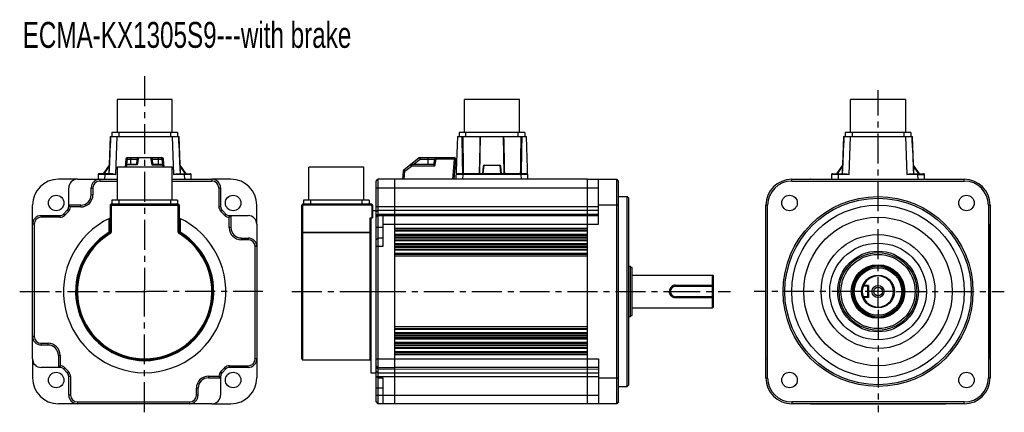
# Model space of a CAD drawing. Header units: millimetres. Extents: x 93 to 664, y 241 to 468.
import ezdxf

# ---------------------------------------------------------------- set-up
doc = ezdxf.new("R2010")
doc.units = ezdxf.units.MM
doc.header["$LTSCALE"] = 46.255
doc.linetypes.add('CENTER', pattern=[0.6, 0.375, -0.075, 0.075, -0.075])
doc.layers.get('0').update_dxf_attribs({"linetype": 'CONTINUOUS'})
doc.layers.add('DEFAULT_1', color=7, linetype='CENTER')
doc.styles.get("Standard").update_dxf_attribs({"font": 'txt', "width": 0.7})

msp = doc.modelspace()

# ---------------------------------------------------------------- linework, layer by layer
at = {"color": 7, "linetype": 'Continuous'}
for p, q in [((149.9, 422.21), (149.9, 403.16)), ((181.65, 422.21), (149.9, 422.21)), ((181.65, 403.16), (181.65, 422.21)), ((351.13, 403.16), (351.13, 422.21)), ((382.88, 422.21), (351.13, 422.21)), ((382.88, 403.16), (382.88, 422.21)), ((574.81, 403.16), (574.81, 422.21)), ((606.56, 422.21), (574.81, 422.21)), ((606.56, 422.21), (606.56, 403.16)), ((145.78, 400.77), (145.03, 379.27)), ((145.78, 400.77), (185.55, 400.77)), ((145.92, 398.88), (145.98, 400.77)), ((146.73, 403.16), (146.73, 400.77)), ((184.83, 403.16), (146.73, 403.16)), ((149.01, 378.78), (149.78, 400.77)), ((150.73, 403.16), (150.73, 400.77)), ((180.83, 403.16), (180.83, 400.77)), ((181.78, 400.77), (182.55, 378.78)), ((184.83, 403.16), (184.83, 400.77)), ((185.58, 400.77), (185.78, 400.77)), ((185.58, 400.77), (185.64, 398.88)), ((186.53, 379.27), (185.78, 400.77)), ((347, 400.77), (346.14, 376.07)), ((347, 400.77), (387, 400.77)), ((347.95, 403.16), (347.95, 400.77)), ((386.05, 403.16), (347.95, 403.16)), ((351.95, 400.77), (351.95, 403.16)), ((360.05, 379.27), (360.44, 400.77)), ((373.57, 400.77), (373.96, 379.27)), ((382.05, 403.16), (382.05, 400.77)), ((386.05, 403.16), (386.05, 400.77)), ((387.87, 376.07), (387, 400.77)), ((570.69, 400.77), (569.94, 379.27)), ((570.69, 400.77), (610.45, 400.77)), ((570.83, 398.88), (570.89, 400.77)), ((571.64, 403.16), (571.64, 400.77)), ((609.74, 403.16), (571.64, 403.16)), ((573.92, 378.78), (574.69, 400.77)), ((575.64, 403.16), (575.64, 400.77)), ((605.74, 400.77), (605.74, 403.16)), ((606.69, 400.77), (607.46, 378.78)), ((609.74, 403.16), (609.74, 400.77)), ((610.48, 400.77), (610.69, 400.77)), ((610.48, 400.77), (610.54, 398.88)), ((611.44, 379.27), (610.69, 400.77)), ((155.82, 387.79), (155.82, 388.62)), ((155.82, 388.62), (175.74, 388.62)), ((157.78, 384.62), (157.78, 388.62)), ((161.62, 384.4), (162.32, 388.4)), ((162.32, 388.62), (162.32, 388.4)), ((169.24, 388.4), (162.32, 388.4)), ((169.24, 388.4), (169.24, 388.62)), ((169.24, 388.4), (169.94, 384.4)), ((173.78, 384.62), (173.78, 388.62)), ((175.74, 387.79), (175.74, 388.62)), ((324.8, 388.4), (315.88, 381.4)), ((325.42, 388.62), (325.42, 387.79)), ((325.42, 388.62), (345.11, 388.62)), ((330.07, 384.62), (330.07, 388.62)), ((334.62, 388.62), (334.62, 387.7)), ((345.11, 387.7), (345.11, 388.62)), ((145.2, 384.27), (141.78, 379.27)), ((142.36, 379.27), (145.17, 383.38)), ((149.9, 383.01), (149.9, 363.96)), ((181.65, 383.01), (149.9, 383.01)), ((154.82, 387.7), (154.41, 383.01)), ((155.35, 383.01), (155.47, 384.4)), ((155.47, 384.62), (155.47, 384.4)), ((161.07, 384.62), (155.47, 384.62)), ((161.62, 384.4), (155.47, 384.4)), ((155.54, 384.62), (155.82, 387.79)), ((155.82, 387.79), (161.34, 387.79)), ((161.34, 387.79), (160.79, 384.67)), ((169.94, 384.4), (176.09, 384.4)), ((170.77, 384.67), (170.22, 387.79)), ((170.22, 387.79), (175.74, 387.79)), ((176.09, 384.62), (170.49, 384.62)), ((175.74, 387.79), (176.02, 384.62)), ((176.09, 384.4), (176.09, 384.62)), ((176.09, 384.4), (176.21, 383.01)), ((177.15, 383.01), (176.74, 387.7)), ((181.65, 363.96), (181.65, 383.01)), ((189.78, 379.27), (186.36, 384.27)), ((186.39, 383.38), (189.2, 379.27)), ((260.95, 363.96), (260.95, 383.01)), ((292.7, 383.01), (260.95, 383.01)), ((292.7, 363.96), (292.7, 383.01)), ((316.5, 380.7), (320.32, 383.7)), ((320.32, 384.62), (320.32, 383.7)), ((333.08, 384.62), (320.32, 384.62)), ((333.91, 383.7), (320.32, 383.7)), ((321.38, 384.62), (325.42, 387.79)), ((325.42, 387.79), (333.63, 387.79)), ((333.63, 387.79), (333.07, 384.62)), ((333.91, 383.7), (334.62, 387.7)), ((345.11, 387.7), (334.62, 387.7)), ((345.11, 387.7), (344.09, 376.07)), ((345.1, 376.08), (346.1, 387.53)), ((361.86, 383.38), (361.51, 379.31)), ((361.98, 379.27), (362.42, 384.27)), ((362.42, 384.27), (371.59, 384.27)), ((371.59, 384.27), (372.03, 379.27)), ((372.5, 379.31), (372.14, 383.38)), ((570.11, 384.27), (566.69, 379.27)), ((567.26, 379.27), (570.08, 383.38)), ((614.69, 379.27), (611.26, 384.27)), ((611.29, 383.38), (614.11, 379.27)), ((138.89, 378.78), (138.79, 376.07)), ((147.12, 379.27), (139.39, 379.27)), ((142.79, 376.07), (142.88, 378.78)), ((142.88, 379.27), (142.88, 378.78)), ((149.01, 378.78), (142.88, 378.78)), ((188.68, 378.78), (182.55, 378.78)), ((184.44, 379.27), (192.17, 379.27)), ((188.68, 378.78), (188.68, 379.27)), ((188.68, 378.78), (188.77, 376.07)), ((192.77, 376.07), (192.67, 378.78)), ((315.5, 380.7), (315.1, 376.07)), ((316.1, 376.07), (316.5, 380.7)), ((387.27, 379.27), (346.74, 379.27)), ((350.14, 376.07), (350.23, 378.78)), ((350.23, 379.27), (350.23, 378.78)), ((383.77, 378.78), (350.23, 378.78)), ((383.77, 378.78), (383.77, 379.27)), ((383.77, 378.78), (383.87, 376.07)), ((563.79, 378.78), (563.7, 376.07)), ((564.29, 379.27), (572.03, 379.27)), ((567.7, 376.07), (567.79, 378.78)), ((567.79, 379.27), (567.79, 378.78)), ((573.92, 378.78), (567.79, 378.78)), ((613.58, 378.78), (607.46, 378.78)), ((609.35, 379.27), (617.08, 379.27)), ((613.58, 378.78), (613.58, 379.27)), ((613.58, 378.78), (613.68, 376.07)), ((617.68, 376.07), (617.58, 378.78)), ((126.69, 376.06), (115.78, 376.06)), ((121.79, 371.07), (121.78, 371.07)), ((121.8, 360.23), (121.79, 371.07)), ((126.78, 376.05), (126.78, 376.07)), ((126.78, 376.05), (149.9, 376.05)), ((134.79, 367.07), (134.79, 371.07)), ((134.79, 371.07), (135.8, 371.07)), ((135.8, 371.07), (135.8, 367.07)), ((139.78, 376.05), (139.78, 375.05)), ((139.78, 375.05), (149.9, 375.05)), ((181.65, 376.05), (204.78, 376.05)), ((181.65, 375.05), (204.78, 375.05)), ((204.78, 376.07), (204.78, 375.05)), ((215.78, 376.06), (204.87, 376.06)), ((208.76, 371.07), (209.78, 371.07)), ((208.76, 371.07), (208.76, 360.23)), ((209.76, 371.07), (209.76, 360.23)), ((299.82, 375.05), (300.82, 376.05)), ((299.82, 247.09), (299.82, 375.05)), ((299.82, 371.07), (428.82, 371.07)), ((310.82, 376.07), (300.82, 376.05)), ((300.82, 376.05), (300.82, 246.08)), ((310.82, 246.07), (310.82, 376.07)), ((422.32, 376.07), (310.82, 376.07)), ((422.32, 246.07), (422.32, 376.07)), ((422.32, 376.07), (439.32, 376.04)), ((428.82, 350.07), (428.82, 376.06)), ((439.32, 246.1), (439.32, 376.04)), ((440.32, 375.04), (439.32, 376.04)), ((440.32, 247.1), (440.32, 375.04)), ((540.69, 375.04), (540.69, 376.06)), ((540.69, 376.04), (640.69, 376.04)), ((540.69, 375.04), (640.69, 375.04)), ((551.69, 376.06), (551.69, 376.07)), ((551.69, 376.07), (629.69, 376.07)), ((629.69, 376.07), (629.69, 376.06)), ((640.69, 375.04), (640.69, 376.06)), ((134.8, 367.07), (135.8, 367.07)), ((440.32, 366.07), (445.32, 366.07)), ((445.32, 256.07), (445.32, 366.07)), ((445.32, 366.07), (446.32, 365.07)), ((100.79, 350.15), (100.79, 361.07)), ((122.61, 360.23), (121.78, 360.23)), ((122.61, 360.23), (121.8, 361.05)), ((128.78, 361.05), (121.8, 361.05)), ((128.78, 360.05), (122.79, 360.05)), ((128.78, 360.05), (128.78, 361.05)), ((145.78, 361.07), (145.81, 345.43)), ((145.78, 361.07), (185.78, 361.07)), ((146.28, 361.57), (146.31, 345.43)), ((185.28, 361.57), (146.28, 361.57)), ((146.73, 363.96), (146.73, 361.57)), ((184.83, 363.96), (146.73, 363.96)), ((150.73, 363.96), (150.73, 361.57)), ((180.83, 363.96), (180.83, 361.57)), ((184.83, 363.96), (184.83, 361.57)), ((185.25, 345.43), (185.28, 361.57)), ((185.78, 361.07), (185.75, 345.43)), ((208.76, 360.23), (209.78, 360.23)), ((230.77, 350.15), (230.77, 361.07)), ((256.82, 272.07), (256.82, 361.07)), ((257.32, 361.57), (257.32, 271.57)), ((297.32, 361.57), (257.32, 361.57)), ((297.32, 361.07), (257.32, 361.07)), ((257.77, 363.96), (257.77, 361.57)), ((295.87, 363.96), (257.77, 363.96)), ((261.77, 363.96), (261.77, 361.57)), ((291.87, 361.57), (291.87, 363.96)), ((295.87, 363.96), (295.87, 361.57)), ((297.32, 361.57), (297.31, 353.61)), ((297.82, 361.07), (297.81, 353.84)), ((299.82, 360.23), (428.82, 360.23)), ((440.32, 361.07), (428.82, 361.07)), ((446.32, 257.07), (446.32, 365.07)), ((526.72, 361.07), (525.7, 361.07)), ((525.72, 261.07), (525.72, 361.07)), ((526.72, 261.07), (526.72, 361.07)), ((654.66, 361.07), (655.68, 361.07)), ((654.66, 361.07), (654.66, 261.07)), ((655.66, 361.07), (655.66, 261.07)), ((105.78, 354.05), (105.78, 355.07)), ((105.78, 355.05), (116.61, 355.05)), ((116.61, 354.05), (105.78, 354.05)), ((116.61, 354.05), (116.61, 355.07)), ((119.46, 355.22), (118.73, 355.95)), ((118.75, 355.93), (120.91, 358.1)), ((119.46, 355.22), (121.62, 357.39)), ((121.62, 357.39), (120.9, 358.11)), ((209.94, 357.39), (210.66, 358.11)), ((209.94, 357.39), (212.1, 355.22)), ((212.81, 355.93), (210.65, 358.1)), ((212.1, 355.22), (212.81, 355.93)), ((214.76, 348.07), (214.76, 354.05)), ((214.95, 354.23), (214.95, 355.07)), ((215.76, 355.05), (214.95, 354.23)), ((214.95, 355.05), (225.78, 355.05)), ((215.76, 355.05), (215.76, 348.07)), ((225.78, 355.05), (225.78, 355.07)), ((297.82, 358.07), (299.82, 358.07)), ((299.82, 357.39), (300.82, 358.1)), ((299.82, 355.22), (300.82, 355.93)), ((300.82, 355.05), (300.01, 354.23)), ((300.82, 358.1), (310.82, 358.11)), ((300.82, 355.93), (310.82, 355.95)), ((300.82, 355.05), (310.82, 355.07)), ((303.82, 355.05), (303.82, 337.07)), ((310.82, 358.11), (428.82, 358.1)), ((310.82, 355.95), (428.82, 355.94)), ((310.82, 355.07), (422.32, 355.07)), ((422.32, 355.07), (428.82, 355.06)), ((101.8, 350.07), (100.78, 350.07)), ((100.79, 272.07), (100.8, 350.07)), ((101.8, 350.07), (101.8, 285.07)), ((145.3, 345.43), (145.29, 353.37)), ((186.26, 353.37), (186.26, 345.43)), ((215.76, 348.07), (214.76, 348.07)), ((230.77, 350.07), (230.76, 272.07)), ((230.77, 350.07), (230.78, 350.07)), ((296.32, 353.61), (296.32, 271.57)), ((297.31, 353.61), (296.32, 353.61)), ((296.82, 353.37), (296.82, 264.07)), ((303.82, 348.07), (299.82, 348.07)), ((303.82, 350.07), (428.82, 350.07)), ((525.69, 272.07), (525.69, 350.07)), ((525.69, 350.07), (525.7, 350.07)), ((655.69, 350.07), (655.68, 350.07)), ((655.69, 272.07), (655.69, 350.07)), ((146.31, 345.43), (145.31, 345.43)), ((145.82, 344.57), (145.56, 345)), ((186.25, 345.43), (185.25, 345.43)), ((186.25, 345.43), (185.74, 344.57)), ((257.32, 345.43), (296.32, 345.43)), ((296.32, 345), (257.32, 345)), ((310.82, 347.78), (422.32, 347.78)), ((310.82, 346.8), (422.32, 346.8)), ((422.32, 346.04), (310.82, 346.04)), ((422.32, 344.09), (310.82, 344.09)), ((422.32, 343.33), (310.82, 343.33)), ((422.32, 342.35), (310.82, 342.35)), ((221.78, 342.05), (225.78, 342.05)), ((221.78, 342.05), (221.78, 341.05)), ((225.78, 341.05), (221.78, 341.05)), ((225.78, 342.05), (225.78, 341.05)), ((230.77, 337.07), (229.76, 337.07)), ((229.76, 272.07), (229.76, 337.07)), ((299.82, 341.05), (300.82, 342.05)), ((303.82, 337.07), (299.82, 337.07)), ((303.82, 342.05), (300.82, 342.05)), ((422.32, 342.28), (310.82, 342.28)), ((422.32, 341.3), (310.82, 341.3)), ((310.82, 340.54), (422.32, 340.54)), ((422.32, 338.59), (310.82, 338.59)), ((422.32, 337.83), (310.82, 337.83)), ((422.32, 336.85), (310.82, 336.85)), ((422.32, 336.56), (310.82, 336.56)), ((310.82, 335.58), (422.32, 335.58)), ((422.32, 335.04), (310.82, 335.04)), ((422.32, 333.09), (310.82, 333.09)), ((422.32, 332.55), (310.82, 332.55)), ((422.32, 331.57), (310.82, 331.57)), ((447.32, 325.57), (446.32, 325.57)), ((447.32, 325.57), (448.32, 324.82)), ((447.32, 296.57), (447.32, 325.57)), ((448.32, 297.32), (448.32, 324.82)), ((448.32, 320.57), (494.82, 320.57)), ((495.32, 320.07), (494.82, 320.57)), ((494.82, 314.76), (494.82, 320.57)), ((495.32, 302.07), (495.32, 320.06)), ((473.32, 314.76), (494.82, 314.76)), ((473.32, 314.07), (473.32, 314.76)), ((473.32, 314.07), (494.82, 314.07)), ((494.82, 314.07), (495.32, 314.57)), ((494.82, 308.07), (494.82, 314.07)), ((582.4, 314.07), (581.94, 314.76)), ((585.19, 314.57), (582.4, 314.57)), ((584.69, 314.07), (582.4, 314.07)), ((584.69, 314.07), (585.19, 314.57)), ((584.69, 308.07), (584.69, 314.07)), ((585.19, 314.57), (585.19, 307.57)), ((296.82, 311.07), (299.82, 311.07)), ((470.32, 311.07), (469.82, 311.07)), ((494.82, 308.07), (473.32, 308.07)), ((473.32, 307.37), (473.32, 308.07)), ((494.82, 308.07), (495.32, 307.57)), ((581.69, 311.07), (581.19, 311.07)), ((582.4, 308.07), (581.94, 307.37)), ((584.69, 308.07), (582.4, 308.07)), ((585.19, 307.57), (584.69, 308.07)), ((494.82, 307.37), (473.32, 307.37)), ((494.82, 301.57), (494.82, 307.37)), ((585.19, 307.57), (582.4, 307.57)), ((448.32, 297.32), (447.32, 296.57)), ((448.32, 301.57), (494.82, 301.57)), ((495.32, 302.07), (494.82, 301.57)), ((446.32, 296.57), (447.32, 296.57)), ((422.32, 290.56), (310.82, 290.56)), ((310.82, 289.58), (422.32, 289.58)), ((422.32, 289.04), (310.82, 289.04)), ((422.32, 287.09), (310.82, 287.09)), ((422.32, 286.55), (310.82, 286.55)), ((422.32, 285.57), (310.82, 285.57)), ((422.32, 285.28), (310.82, 285.28)), ((101.8, 285.07), (100.8, 285.07)), ((105.78, 280.08), (105.78, 281.09)), ((105.78, 281.09), (109.78, 281.09)), ((109.78, 280.08), (105.78, 280.08)), ((109.78, 280.08), (109.78, 281.09)), ((422.32, 284.3), (310.82, 284.3)), ((422.32, 283.54), (310.82, 283.54)), ((422.32, 281.59), (310.82, 281.59)), ((422.32, 280.83), (310.82, 280.83)), ((422.32, 279.85), (310.82, 279.85)), ((422.32, 279.78), (310.82, 279.78)), ((115.79, 274.07), (115.79, 267.08)), ((116.8, 274.07), (115.8, 274.07)), ((116.8, 274.07), (116.8, 268.08)), ((310.82, 278.8), (422.32, 278.8)), ((422.32, 278.04), (310.82, 278.04)), ((422.32, 276.09), (310.82, 276.09)), ((422.32, 275.33), (310.82, 275.33)), ((422.32, 274.35), (310.82, 274.35)), ((100.79, 272.07), (100.78, 272.07)), ((100.79, 271.98), (100.79, 261.07)), ((230.76, 272.07), (229.76, 272.07)), ((230.77, 271.98), (230.77, 261.07)), ((257.32, 271.57), (296.32, 271.57)), ((299.82, 272.07), (428.82, 272.07)), ((428.82, 272.07), (428.82, 246.08)), ((525.69, 272.07), (525.7, 272.07)), ((655.69, 272.07), (655.68, 272.07)), ((116.61, 267.08), (105.78, 267.08)), ((105.78, 267.08), (105.78, 267.07)), ((116.61, 267.9), (115.8, 267.08)), ((116.61, 267.9), (116.61, 267.07)), ((119.46, 266.91), (118.73, 266.19)), ((120.91, 264.03), (118.75, 266.2)), ((121.62, 264.74), (119.46, 266.91)), ((121.62, 264.74), (120.9, 264.02)), ((212.1, 266.91), (209.94, 264.74)), ((210.65, 264.03), (209.94, 264.74)), ((212.81, 266.2), (210.65, 264.03)), ((212.1, 266.91), (212.83, 266.19)), ((214.95, 268.09), (225.78, 268.09)), ((214.95, 267.08), (214.95, 268.09)), ((225.78, 267.08), (214.95, 267.08)), ((225.78, 267.07), (225.78, 268.09)), ((296.82, 264.07), (299.82, 264.07)), ((300.82, 267.08), (299.82, 268.09)), ((300.82, 266.2), (299.82, 266.91)), ((300.82, 264.03), (299.82, 264.74)), ((300.82, 267.08), (310.82, 267.07)), ((300.82, 266.2), (310.82, 266.19)), ((300.82, 264.03), (310.82, 264.02)), ((422.32, 267.07), (310.82, 267.07)), ((310.82, 266.19), (428.82, 266.2)), ((310.82, 264.02), (428.82, 264.03)), ((428.82, 267.08), (422.32, 267.07)), ((122.8, 261.9), (121.78, 261.9)), ((121.8, 251.07), (121.8, 261.9)), ((122.8, 261.9), (122.8, 251.07)), ((202.78, 262.09), (208.77, 262.09)), ((202.78, 262.09), (202.78, 261.08)), ((202.78, 261.08), (209.77, 261.08)), ((208.95, 261.9), (209.78, 261.9)), ((209.77, 261.08), (208.95, 261.9)), ((209.76, 261.9), (209.77, 251.07)), ((300.82, 261.08), (299.82, 262.09)), ((300.01, 261.9), (428.82, 261.9)), ((300.82, 261.08), (303.82, 261.08)), ((303.82, 261.08), (303.82, 246.08)), ((428.82, 261.07), (440.32, 261.07)), ((445.32, 256.07), (446.32, 257.07)), ((525.7, 261.07), (526.72, 261.07)), ((654.66, 261.07), (655.68, 261.07)), ((122.8, 251.07), (121.78, 251.07)), ((196.77, 255.07), (195.76, 255.07)), ((195.76, 251.07), (195.76, 255.07)), ((196.76, 251.07), (195.76, 251.07)), ((196.76, 251.07), (196.76, 255.07)), ((209.77, 251.07), (209.78, 251.07)), ((303.82, 255.07), (299.82, 255.07)), ((299.82, 251.07), (428.82, 251.07)), ((440.32, 256.07), (445.32, 256.07)), ((126.69, 246.08), (115.78, 246.08)), ((126.78, 247.09), (191.78, 247.09)), ((126.78, 247.09), (126.78, 246.07)), ((204.78, 246.08), (126.78, 246.08)), ((191.78, 247.09), (191.78, 246.08)), ((204.78, 246.08), (204.78, 246.07)), ((204.87, 246.08), (215.78, 246.08)), ((299.82, 247.09), (300.82, 246.08)), ((310.82, 246.07), (300.82, 246.08)), ((422.32, 246.07), (310.82, 246.07)), ((439.32, 246.1), (422.32, 246.07)), ((440.32, 247.1), (439.32, 246.1)), ((640.69, 247.1), (540.69, 247.1)), ((540.69, 247.1), (540.69, 246.08)), ((640.69, 246.1), (540.69, 246.1)), ((551.69, 246.07), (551.69, 246.08)), ((551.69, 246.07), (629.69, 246.07)), ((629.69, 246.07), (629.69, 246.08)), ((640.69, 246.08), (640.69, 247.1))]:
    msp.add_line(p, q, dxfattribs=at)
at = {"color": 2, "linetype": 'Continuous'}
for p, q in [((164.78, 311.07), (166.78, 311.07)), ((165.78, 310.07), (165.78, 312.07))]:
    msp.add_line(p, q, dxfattribs=at)
at = {"color": 7, "linetype": 'Continuous'}
for points in [[(146.01, 400.77), (145.65, 393.31), (145.31, 385.8), (145.04, 379.27)], [(186.52, 379.27), (186.25, 385.76), (185.91, 393.26), (185.55, 400.77)], [(570.92, 400.77), (570.56, 393.31), (570.22, 385.8), (569.95, 379.27)], [(611.43, 379.27), (611.16, 385.76), (610.82, 393.26), (610.45, 400.77)]]:
    msp.add_lwpolyline(points, dxfattribs=at)
for centre, radius in [((114.51, 362.33), 4.5), ((217.05, 362.33), 4.5), ((539.42, 362.33), 4.5), ((590.69, 311.07), 55), ((641.95, 362.33), 4.5), ((590.69, 311.07), 54), ((590.69, 311.07), 50), ((590.69, 311.07), 43), ((590.69, 311.07), 33), ((590.69, 311.07), 28), ((590.69, 311.07), 23.37), ((590.69, 311.07), 22.5), ((590.69, 311.07), 21.5), ((590.69, 311.07), 15.5), ((590.69, 311.07), 14.5), ((590.69, 311.07), 13.75), ((590.69, 311.07), 9.5), ((590.69, 311.07), 3.5), ((590.69, 311.07), 2.5), ((114.51, 259.8), 4.5), ((217.05, 259.8), 4.5), ((539.42, 259.8), 4.5), ((641.95, 259.8), 4.5)]:
    msp.add_circle(centre, radius, dxfattribs=at)
for centre, radius, start, end in [((1853.44, 310.25), 1709.79, 176.96549, 177.68675), ((-1525.03, 310.11), 1712.94, 2.31377, 3.0337), ((1954.93, 416.97), 1605.45, 180.57819, 181.3456), ((2266.81, 412.5), 1916.71, 180.35078, 180.99352), ((-1528.8, 412.45), 1912.71, 359.00583, 359.64991), ((-1239.53, 417.27), 1624.05, 358.65911, 359.41773), ((2278.35, 310.25), 1709.79, 176.96549, 177.68675), ((-1089.18, 310.61), 1701.99, 2.31198, 3.03655), ((155.82, 387.62), 1, 90, 175), ((162.32, 387.62), 1, 90, 170), ((169.24, 387.62), 1, 10, 90), ((175.74, 387.62), 1, 5, 90), ((325.42, 387.62), 1, 90, 128.1319), ((334.62, 387.62), 1, 90, 170), ((345.11, 387.62), 1, 355, 90), ((155.47, 383.62), 1, 90, 175), ((176.09, 383.62), 1, 5, 90), ((320.32, 383.62), 1, 90, 128.1319), ((139.39, 378.77), 0.5, 89.9977, 177.9997), ((192.17, 378.77), 0.5, 2.0004, 89.9973), ((316.5, 380.62), 1, 128.1319, 175), ((346.74, 378.77), 0.5, 90.0026, 178), ((387.27, 378.77), 0.5, 2, 89.9978), ((564.29, 378.77), 0.5, 90.0022, 178), ((617.08, 378.77), 0.5, 2.0003, 90.0023), ((115.78, 361.07), 14.99, 90, 180), ((126.78, 371.07), 4.99, 90, 180), ((139.78, 371.07), 4.98, 90, 180), ((139.78, 371.07), 3.98, 90, 180), ((204.78, 371.07), 4.98, 0, 90), ((204.78, 371.07), 3.98, 0, 90), ((215.78, 361.07), 14.99, 0, 90), ((540.69, 361.07), 14.97, 90, 180), ((540.69, 361.07), 13.97, 90, 180), ((551.69, 371.07), 5, 90, 90.9988), ((629.69, 371.07), 5, 89.0012, 90), ((640.69, 361.07), 14.97, 0, 90), ((640.69, 361.07), 13.97, 0, 90), ((128.78, 367.07), 7.02, 270, 360), ((128.78, 367.07), 6.01, 270, 360), ((118.78, 360.23), 3.02, 315, 360), ((118.78, 360.23), 4.02, 315, 357.3515), ((114.67, 352.29), 11.23, 43.6606, 44.9849), ((146.28, 361.07), 0.5, 90, 180.1), ((185.28, 361.07), 0.5, 359.9, 90), ((212.78, 360.23), 4.02, 180, 225), ((212.78, 360.23), 3.02, 180, 225), ((257.32, 361.07), 0.5, 90, 180), ((297.32, 361.07), 0.5, 359.9, 90), ((105.78, 350.07), 4.98, 90, 180), ((105.78, 350.07), 3.98, 90, 180), ((116.61, 358.07), 3.02, 270, 315), ((116.61, 358.07), 4.02, 270, 315), ((214.95, 358.07), 4.02, 225, 267.3515), ((214.95, 358.07), 3.02, 225, 270), ((207.01, 362.18), 11.23, 313.6605, 314.9849), ((225.78, 350.07), 4.99, 0, 90), ((292.07, 362.16), 11.22, 313.7105, 315.0349), ((165.78, 311.07), 47, 115.1656, 64.8344), ((221.78, 348.07), 7.02, 180, 270), ((221.78, 348.07), 6.01, 180, 270), ((530.69, 350.07), 5, 179.0012, 180), ((650.69, 350.07), 5, 0, 0.9988), ((165.78, 311.07), 40, 120.7931, 59.2083), ((165.78, 311.07), 39.5, 120.7835, 59.2165), ((165.78, 311.07), 39, 120.7835, 59.2165), ((145.31, 345.43), 0.5, 300.7835, 0.1), ((145.31, 345.43), 1, 300.7835, 0.1), ((186.25, 345.43), 1, 179.9, 239.2165), ((186.25, 345.43), 0.5, 179.9, 239.2165), ((225.78, 337.07), 4.98, 0, 90), ((225.78, 337.07), 3.98, 0, 90), ((590.69, 311.07), 14.99, 270, 269.7853), ((590.69, 311.07), 9, 202.8854, 157.1146), ((473.32, 311.07), 3, 90, 270), ((453.47, 273.4), 58.49, 44.6799, 45.0019), ((456.48, 276.39), 54.25, 44.508, 44.6795), ((594.49, 296.34), 21.88, 123.559, 124.2829), ((473.64, 311.07), 3.82, 178.8482, 179.9843), ((453.72, 348.48), 58.13, 314.9972, 315.3199), ((456.01, 346.21), 54.91, 315.321, 315.4917), ((594.49, 325.8), 21.88, 235.7171, 236.441), ((105.78, 285.07), 4.98, 180, 270), ((105.78, 285.07), 3.98, 180, 270), ((109.78, 274.07), 7.02, 360, 90), ((109.78, 274.07), 6.01, 0, 90), ((105.78, 272.07), 4.99, 180, 270), ((225.78, 272.07), 4.98, 270, 360), ((225.78, 272.07), 3.98, 270, 0), ((257.32, 272.07), 0.5, 180, 270), ((296.32, 271.07), 0.5, 0, 90), ((530.69, 272.07), 5, 180, 180.9988), ((650.69, 272.07), 5, 359.0012, 360), ((124.55, 259.96), 11.23, 133.6606, 134.9849), ((116.61, 264.07), 3.02, 45, 90), ((116.61, 264.07), 4.02, 45, 87.3515), ((118.78, 261.9), 3.02, 0, 45), ((118.78, 261.9), 4.02, 0, 45), ((212.78, 261.9), 4.02, 135, 177.3514), ((212.78, 261.9), 3.02, 135, 180), ((214.95, 264.07), 4.02, 90, 135), ((214.95, 264.07), 3.02, 90, 135), ((115.78, 261.07), 14.99, 180, 270), ((202.78, 255.07), 7.02, 90, 180), ((202.78, 255.07), 6.01, 90, 180), ((216.89, 269.84), 11.23, 223.6621, 224.9864), ((215.78, 261.07), 14.99, 270, 360), ((540.69, 261.07), 14.97, 180, 270), ((540.69, 261.07), 13.97, 180, 270), ((640.69, 261.07), 14.97, 270, 360), ((640.69, 261.07), 13.97, 270, 360), ((126.78, 251.07), 4.98, 180, 270), ((126.78, 251.07), 3.98, 180, 270), ((191.78, 251.07), 4.98, 270, 360), ((191.78, 251.07), 3.98, 270, 0), ((204.78, 251.07), 4.99, 270, 360), ((551.69, 251.07), 5, 269.0012, 270), ((629.69, 251.07), 5, 270, 270.9988)]:
    msp.add_arc(centre, radius, start, end, dxfattribs=at)
for centre, major_axis, start_param, end_param in [((362.36, 383.33), (0.08, 0.932), 0.045741, 1.567275), ((371.65, 383.33), (-0.08, 0.932), -1.567275, -0.045741)]:
    msp.add_ellipse(centre, major_axis=major_axis, ratio=0.534784, start_param=start_param, end_param=end_param, dxfattribs=at)
for points in [[(360.04, 400.77), (359.89, 393.6), (359.77, 386.43), (359.63, 379.27)], [(374.38, 379.27), (374.23, 386.43), (374.11, 393.6), (373.97, 400.77)]]:
    msp.add_open_spline(points, degree=3, dxfattribs=at)
for points, knots in [([(161.67, 388.25), (161.58, 388.2), (161.44, 388.07), (161.36, 387.88), (161.34, 387.79)], [0, 0, 0, 0, 0.516687, 1, 1, 1, 1]), ([(162.32, 388.4), (162.27, 388.41), (162.04, 388.41), (161.81, 388.34), (161.67, 388.25)], [0, 0, 0, 0, 0.261795, 1, 1, 1, 1]), ([(170.22, 387.79), (170.2, 387.88), (170.12, 388.07), (169.8, 388.35), (169.46, 388.42), (169.24, 388.4)], [0, 0, 0, 0, 0.224765, 0.465122, 1, 1, 1, 1]), ([(325.42, 387.79), (325.35, 387.88), (325.21, 388.04), (325.03, 388.23), (324.91, 388.35), (324.84, 388.4), (324.81, 388.41), (324.8, 388.4)], [0, 0, 0, 0, 0.385201, 0.702685, 0.913512, 0.971511, 1, 1, 1, 1]), ([(154.79, 384.21), (154.7, 384.15), (154.55, 384), (154.48, 383.8), (154.47, 383.7)], [0, 0, 0, 0, 0.517698, 1, 1, 1, 1]), ([(155.47, 384.4), (155.41, 384.41), (155.17, 384.4), (154.93, 384.32), (154.79, 384.21)], [0, 0, 0, 0, 0.260893, 1, 1, 1, 1]), ([(155.82, 387.79), (155.69, 387.8), (155.46, 387.81), (155.15, 387.8), (154.96, 387.78), (154.83, 387.74), (154.82, 387.7)], [0, 0, 0, 0, 0.371112, 0.686545, 0.902473, 1, 1, 1, 1]), ([(161.07, 384.62), (161.11, 384.62), (161.31, 384.59), (161.49, 384.49), (161.62, 384.4)], [0, 0, 0, 0, 0.218388, 1, 1, 1, 1]), ([(170.49, 384.62), (170.45, 384.62), (170.25, 384.59), (170.07, 384.49), (169.94, 384.4)], [0, 0, 0, 0, 0.218393, 1, 1, 1, 1]), ([(175.74, 387.79), (175.87, 387.8), (176.1, 387.81), (176.41, 387.8), (176.6, 387.78), (176.73, 387.74), (176.74, 387.7)], [0, 0, 0, 0, 0.371123, 0.686557, 0.902476, 1, 1, 1, 1]), ([(176.77, 384.21), (176.73, 384.25), (176.52, 384.36), (176.27, 384.41), (176.09, 384.4)], [0, 0, 0, 0, 0.239205, 1, 1, 1, 1]), ([(177.09, 383.7), (177.08, 383.8), (177.01, 384), (176.86, 384.15), (176.77, 384.21)], [0, 0, 0, 0, 0.482372, 1, 1, 1, 1]), ([(320.32, 383.7), (320.25, 383.8), (320.14, 383.93), (320, 384.1), (319.91, 384.21), (319.83, 384.29), (319.77, 384.36), (319.74, 384.38), (319.71, 384.41), (319.71, 384.4)], [0, 0, 0, 0, 0.385822, 0.557978, 0.707919, 0.830525, 0.921733, 0.978324, 1, 1, 1, 1]), ([(333.08, 384.62), (333.09, 384.62), (333.12, 384.58), (333.19, 384.52), (333.28, 384.43), (333.39, 384.31), (333.51, 384.17), (333.69, 383.97), (333.82, 383.81), (333.91, 383.7)], [0, 0, 0, 0, 0.033312, 0.108291, 0.216292, 0.348457, 0.497662, 0.658537, 1, 1, 1, 1]), ([(333.63, 387.79), (333.63, 387.8), (333.67, 387.81), (333.72, 387.81), (333.82, 387.81), (333.99, 387.8), (334.26, 387.76), (334.49, 387.73), (334.62, 387.7)], [0, 0, 0, 0, 0.025232, 0.0835, 0.175865, 0.299158, 0.620339, 1, 1, 1, 1]), ([(346.1, 387.53), (346.1, 387.54), (346.07, 387.56), (346.02, 387.57), (345.93, 387.6), (345.75, 387.63), (345.47, 387.67), (345.23, 387.69), (345.11, 387.7)], [0, 0, 0, 0, 0.025347, 0.083924, 0.176726, 0.300464, 0.62198, 1, 1, 1, 1]), ([(142.88, 378.78), (142.62, 378.78), (142.11, 378.79), (141.37, 378.79), (140.69, 378.79), (140.17, 378.79), (139.8, 378.79), (139.57, 378.79), (139.37, 378.79), (139.2, 378.79), (139.07, 378.79), (138.98, 378.79), (138.93, 378.79), (138.91, 378.79), (138.9, 378.78), (138.89, 378.79), (138.89, 378.78)], [0, 0, 0, 0, 0.194894, 0.382671, 0.555511, 0.706994, 0.772916, 0.831381, 0.881815, 0.923782, 0.956857, 0.980694, 0.989092, 0.99512, 0.99876, 1, 1, 1, 1]), ([(147.12, 379.27), (147.44, 379.27), (148.08, 379.11), (148.69, 378.9), (149.01, 378.78)], [0, 0, 0, 0, 0.4836, 1, 1, 1, 1]), ([(182.55, 378.78), (182.87, 378.9), (183.48, 379.11), (184.12, 379.27), (184.44, 379.27)], [0, 0, 0, 0, 0.5164, 1, 1, 1, 1]), ([(192.67, 378.78), (192.67, 378.79), (192.66, 378.78), (192.65, 378.79), (192.63, 378.79), (192.58, 378.79), (192.49, 378.79), (192.36, 378.79), (192.19, 378.79), (191.99, 378.79), (191.76, 378.79), (191.39, 378.79), (190.87, 378.79), (190.19, 378.79), (189.45, 378.79), (188.94, 378.78), (188.68, 378.78)], [0, 0, 0, 0, 0.00124, 0.004881, 0.010909, 0.019308, 0.043145, 0.07622, 0.118188, 0.168622, 0.227087, 0.293009, 0.444491, 0.617331, 0.805107, 1, 1, 1, 1]), ([(316.5, 380.7), (316.37, 380.71), (316.14, 380.73), (315.86, 380.74), (315.69, 380.74), (315.59, 380.73), (315.54, 380.72), (315.51, 380.71), (315.5, 380.7)], [0, 0, 0, 0, 0.379048, 0.700297, 0.823733, 0.916251, 0.974649, 1, 1, 1, 1]), ([(315.88, 381.4), (315.89, 381.41), (315.91, 381.38), (315.95, 381.36), (316.01, 381.29), (316.08, 381.21), (316.18, 381.1), (316.32, 380.93), (316.43, 380.8), (316.5, 380.7)], [0, 0, 0, 0, 0.021675, 0.078263, 0.169464, 0.292058, 0.441989, 0.614149, 1, 1, 1, 1]), ([(350.23, 378.78), (349.97, 378.78), (349.46, 378.79), (348.72, 378.79), (348.04, 378.79), (347.52, 378.79), (347.15, 378.79), (346.92, 378.79), (346.72, 378.79), (346.55, 378.79), (346.42, 378.79), (346.33, 378.79), (346.28, 378.79), (346.26, 378.79), (346.25, 378.78), (346.24, 378.79), (346.24, 378.78)], [0, 0, 0, 0, 0.194894, 0.382671, 0.555512, 0.706995, 0.772916, 0.831381, 0.881815, 0.923782, 0.956857, 0.980694, 0.989092, 0.99512, 0.99876, 1, 1, 1, 1]), ([(387.77, 378.78), (387.77, 378.79), (387.76, 378.78), (387.75, 378.79), (387.72, 378.79), (387.67, 378.79), (387.59, 378.79), (387.45, 378.79), (387.29, 378.79), (387.09, 378.79), (386.85, 378.79), (386.49, 378.79), (385.97, 378.79), (385.28, 378.79), (384.54, 378.79), (384.03, 378.78), (383.77, 378.78)], [0, 0, 0, 0, 0.00124, 0.004881, 0.010909, 0.019308, 0.043145, 0.07622, 0.118188, 0.168622, 0.227087, 0.293009, 0.444491, 0.617331, 0.805107, 1, 1, 1, 1]), ([(567.79, 378.78), (567.53, 378.78), (567.02, 378.79), (566.28, 378.79), (565.6, 378.79), (565.08, 378.79), (564.71, 378.79), (564.48, 378.79), (564.28, 378.79), (564.11, 378.79), (563.98, 378.79), (563.89, 378.79), (563.84, 378.79), (563.81, 378.79), (563.8, 378.78), (563.79, 378.79), (563.79, 378.78)], [0, 0, 0, 0, 0.194894, 0.382671, 0.555511, 0.706994, 0.772916, 0.831381, 0.881815, 0.923782, 0.956857, 0.980694, 0.989092, 0.99512, 0.99876, 1, 1, 1, 1]), ([(572.03, 379.27), (572.34, 379.27), (572.99, 379.11), (573.6, 378.9), (573.92, 378.78)], [0, 0, 0, 0, 0.4836, 1, 1, 1, 1]), ([(607.46, 378.78), (607.77, 378.9), (608.39, 379.11), (609.03, 379.27), (609.35, 379.27)], [0, 0, 0, 0, 0.5164, 1, 1, 1, 1]), ([(613.58, 378.78), (613.84, 378.78), (614.35, 378.79), (615.09, 378.79), (615.78, 378.79), (616.3, 378.79), (616.66, 378.79), (616.9, 378.79), (617.1, 378.79), (617.27, 378.79), (617.4, 378.79), (617.49, 378.79), (617.54, 378.79), (617.56, 378.79), (617.57, 378.78), (617.58, 378.79), (617.58, 378.78)], [0, 0, 0, 0, 0.194895, 0.382672, 0.555512, 0.706994, 0.772916, 0.831381, 0.881815, 0.923782, 0.956857, 0.980693, 0.989092, 0.99512, 0.99876, 1, 1, 1, 1]), ([(256.82, 361.07), (256.82, 361.06), (256.84, 361.07), (256.86, 361.06), (256.91, 361.07), (256.97, 361.07), (257.05, 361.07), (257.17, 361.07), (257.26, 361.07), (257.32, 361.07)], [0, 0, 0, 0, 0.019427, 0.076299, 0.168496, 0.292806, 0.444323, 0.617817, 1, 1, 1, 1]), ([(297.82, 361.07), (297.82, 361.06), (297.8, 361.07), (297.78, 361.06), (297.73, 361.07), (297.67, 361.06), (297.6, 361.07), (297.48, 361.07), (297.39, 361.07), (297.32, 361.07)], [0, 0, 0, 0, 0.019427, 0.076299, 0.168496, 0.292805, 0.444323, 0.617816, 1, 1, 1, 1]), ([(297.81, 353.84), (297.81, 353.77), (297.68, 353.67), (297.5, 353.62), (297.38, 353.61), (297.31, 353.61)], [0, 0, 0, 0, 0.361813, 0.655648, 1, 1, 1, 1]), ([(296.32, 353.61), (296.39, 353.61), (296.52, 353.59), (296.7, 353.54), (296.82, 353.44), (296.82, 353.37)], [0, 0, 0, 0, 0.342754, 0.63428, 1, 1, 1, 1]), ([(145.44, 345.21), (145.43, 345.23), (145.38, 345.3), (145.34, 345.37), (145.31, 345.43)], [0, 0, 0, 0, 0.23486, 1, 1, 1, 1]), ([(145.56, 345), (145.57, 345), (145.54, 345.03), (145.53, 345.06), (145.48, 345.13), (145.46, 345.18), (145.44, 345.21)], [0, 0, 0, 0, 0.068618, 0.26759, 0.585028, 1, 1, 1, 1]), ([(257.32, 345.43), (257.26, 345.43), (257.17, 345.43), (257.05, 345.43), (256.97, 345.43), (256.91, 345.43), (256.86, 345.43), (256.84, 345.44), (256.82, 345.43), (256.82, 345.43)], [0, 0, 0, 0, 0.382183, 0.555677, 0.707194, 0.831504, 0.923701, 0.980573, 1, 1, 1, 1]), ([(256.82, 344.57), (256.82, 344.68), (256.95, 344.93), (257.2, 345), (257.32, 345)], [0, 0, 0, 0, 0.473274, 1, 1, 1, 1]), ([(296.82, 345.43), (296.82, 345.32), (296.7, 345.08), (296.45, 345), (296.32, 345)], [0, 0, 0, 0, 0.473185, 1, 1, 1, 1]), ([(296.32, 345.43), (296.39, 345.43), (296.48, 345.43), (296.6, 345.43), (296.67, 345.43), (296.73, 345.43), (296.78, 345.43), (296.8, 345.43), (296.82, 345.43), (296.82, 345.43)], [0, 0, 0, 0, 0.382035, 0.555471, 0.706972, 0.831299, 0.923538, 0.980477, 1, 1, 1, 1]), ([(473.32, 314.76), (472.86, 314.76), (471.93, 314.56), (470.78, 313.73), (470.02, 312.54), (469.83, 311.61), (469.82, 311.14)], [0, 0, 0, 0, 0.251401, 0.499428, 0.747949, 1, 1, 1, 1]), ([(581.69, 311.07), (581.69, 311.26), (581.71, 311.65), (581.78, 312.21), (581.89, 312.72), (582.02, 313.17), (582.14, 313.49), (582.23, 313.7), (582.28, 313.83), (582.33, 313.93), (582.36, 313.99), (582.38, 314.03), (582.39, 314.05), (582.39, 314.07), (582.4, 314.07)], [0, 0, 0, 0, 0.190609, 0.374251, 0.543913, 0.694376, 0.820672, 0.873114, 0.917437, 0.952869, 0.978723, 0.98792, 0.994565, 1, 1, 1, 1]), ([(473.32, 307.37), (472.85, 307.37), (471.91, 307.58), (470.75, 308.43), (470, 309.65), (469.82, 310.59), (469.82, 311.07)], [0, 0, 0, 0, 0.251302, 0.499297, 0.747969, 1, 1, 1, 1]), ([(582.4, 308.07), (582.4, 308.07), (582.38, 308.09), (582.38, 308.1), (582.36, 308.14), (582.33, 308.21), (582.28, 308.31), (582.23, 308.43), (582.14, 308.65), (582.02, 308.97), (581.89, 309.41), (581.78, 309.92), (581.71, 310.48), (581.69, 310.87), (581.69, 311.07)], [0, 0, 0, 0, 0.005365, 0.012, 0.021198, 0.047075, 0.082526, 0.126847, 0.179275, 0.305535, 0.455982, 0.62564, 0.809357, 1, 1, 1, 1])]:
    msp.add_open_spline(points, degree=3, knots=knots, dxfattribs=at)
at = {"layer": 'DEFAULT_1', "color": 2, "linetype": 'CENTER'}
for p, q in [((165.78, 435.82), (165.78, 312.07)), ((590.69, 302), (590.69, 427.7)), ((93.37, 311.07), (164.78, 311.07)), ((165.78, 241.17), (165.78, 310.07)), ((234.32, 311.07), (166.78, 311.07)), ((251.09, 311.07), (296.82, 311.07)), ((299.82, 311.07), (469.82, 311.07)), ((470.32, 311.07), (505.24, 311.07)), ((581.19, 311.07), (518.92, 311.07)), ((600.53, 311.07), (581.69, 311.07)), ((601.2, 311.07), (663.85, 311.07)), ((590.69, 300.55), (590.69, 241.12))]:
    msp.add_line(p, q, dxfattribs=at)

# ---------------------------------------------------------------- texts
at = {"color": 2, "linetype": 'Continuous', "insert": (95.1, 467.17), "char_height": 15, "width": 273, "attachment_point": 1, "line_spacing_factor": 0.9}
msp.add_mtext('ECMA-KX1305S9---with brake', dxfattribs=at)

doc.saveas('drawing.dxf')
